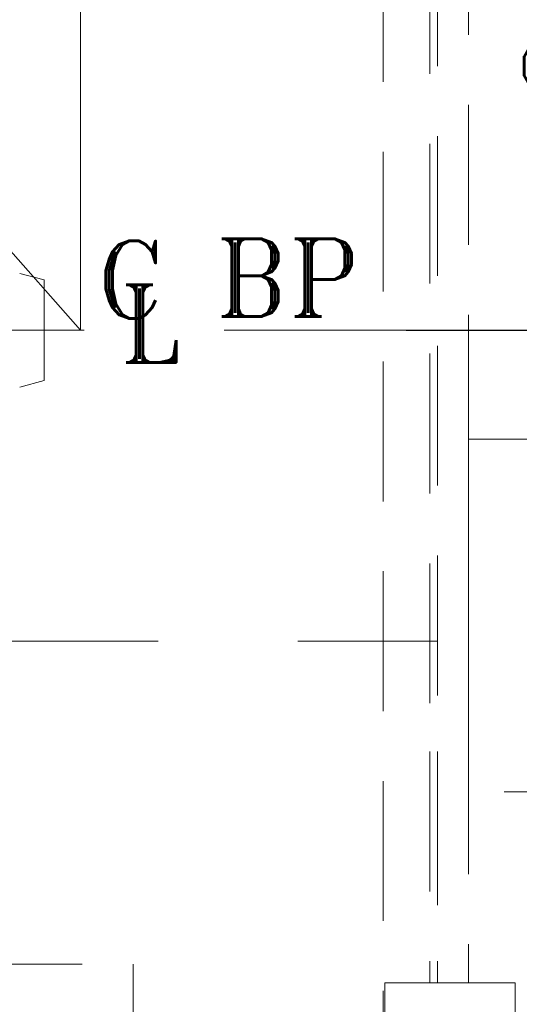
# Model space of a CAD drawing. Header units: inches. Extents: x 0 to 1545919, y -165762 to 23143738.
# Tile 24 of 131: x 71044 to 72653, y 157968 to 161136. Entities that reach past the tile are written whole.
import ezdxf

# ---------------------------------------------------------------- set-up
doc = ezdxf.new("R2010")
doc.units = ezdxf.units.IN
doc.header["$LTSCALE"] = 1800
doc.header["$MEASUREMENT"] = 0
doc.linetypes.add('CENTER', pattern=[2, 1.25, -0.25, 0.25, -0.25])
doc.linetypes.add('HIDDEN', pattern=[0.375, 0.25, -0.125])
doc.layers.get('0').update_dxf_attribs({"color": 253, "lineweight": 5})
for name, color, linetype, lineweight in [('AUX COL', 1, 'Continuous', 18), ('CEN', 8, 'CENTER', 18), ('DIM', 4, 'Continuous', 18), ('EQUIP', 8, 'HIDDEN', 9), ('GRID', 251, 'CENTER', 18), ('TEXT', 3, 'Continuous', 18)]:
    doc.layers.add(name, color=color, linetype=linetype, lineweight=lineweight)
doc.styles.add('ROMANS', font='romans.shx')
doc.styles.add('ROMANT', font='romant')
doc.dimstyles.new('USER175', dxfattribs={"dimscale": 175, "dimtxt": 2, "dimasz": 1.75, "dimexe": 0, "dimexo": 0, "dimgap": 0.5, "dimtad": 1, "dimdec": 0, "dimzin": 0, "dimdsep": 46, "dimtxsty": 'ROMANS', "dimcen": 0, "dimclrd": 4, "dimclre": 4, "dimclrt": 4, "dimadec": 0, "dimazin": 0, "dimtfac": 0.09, "dimtdec": 0, "dimtix": 1, "dimtofl": 0, "dimtmove": 0, "dimatfit": 3, "dimfxl": 1, "dimtolj": 1, "dimtzin": 0, "dimarcsym": 0})

# ---------------------------------------------------------------- blocks, each defined once
blk = doc.blocks.new('AUX COLUMNS')
at = {"layer": 'GRID'}
blk.add_line((-171537.8, 65915), (-242037.8, 65915), dxfattribs=at)
blk = doc.blocks.new('*D882')
at = {"layer": 'DIM', "color": 4, "lineweight": -2, "transparency": 16777216}
for p, q in [((71240, 162737), (73106.4, 162737)), ((73106.4, 160443.3), (73106.4, 162430.8)), ((72288.4, 160137), (73106.4, 160137))]:
    blk.add_line(p, q, dxfattribs=at)
at = {"layer": 'DIM', "color": 4, "transparency": 16777216}
for points in [[(73055.4, 162430.8), (73157.5, 162430.8), (73106.4, 162737)], [(73055.4, 160443.3), (73157.5, 160443.3), (73106.4, 160137)]]:
    blk.add_solid(points, dxfattribs=at)
at = {"layer": 'DIM', "color": 4, "transparency": 16777216, "insert": (72843.9, 161437), "char_height": 350, "attachment_point": 5, "rotation": 90, "style": 'ROMANS'}
blk.add_mtext('\\A1;2600', dxfattribs=at)
blk = doc.blocks.new('MDBFP')
for p, q in [((75247.2, 78327.6), (75247.2, 75658.1)), ((75247.2, 78327.6), (75247.2, 75453.1)), ((75247.2, 78327.6), (75247.2, 75453.1)), ((75247.2, 78327.6), (75247.2, 75658.1)), ((75222.2, 78302.6), (75222.2, 75453.1)), ((75222.2, 78302.6), (75222.2, 75453.1)), ((75072.2, 78277.1), (75072.2, 74790.1)), ((75072.2, 78277.1), (75072.2, 74790.1)), ((73901.4, 77210.2), (73980.2, 77189.6)), ((73980.2, 77189.6), (73980.2, 76865.6)), ((73901.4, 76845), (73980.2, 76865.6)), ((75222.2, 75672.3), (75222.2, 74927.6)), ((75222.2, 75672.3), (75222.2, 74927.6)), ((75247.2, 75672.3), (75247.2, 74927.6)), ((75247.2, 75672.3), (75247.2, 74927.6)), ((75247.2, 74987.6), (75247.2, 74927.6)), ((75247.2, 74987.6), (75247.2, 74927.6))]:
    blk.add_line(p, q)
for points in [[(75347.2, 73927.6), (75347.2, 64307.6), (70547.2, 64307.6), (70547.2, 78427.6), (75347.2, 78427.6), (75347.2, 74927.6)], [(75347.2, 73927.6), (75347.2, 64307.6), (70547.2, 64307.6), (70547.2, 78427.6), (75347.2, 78427.6), (75347.2, 74927.6)], [(75247.2, 73927.6), (75247.2, 64407.6), (70647.2, 64407.6), (70647.2, 78327.6), (75247.2, 78327.6), (75247.2, 74927.6)], [(75247.2, 73927.6), (75247.2, 64407.6), (70647.2, 64407.6), (70647.2, 78327.6), (75247.2, 78327.6), (75247.2, 74927.6)]]:
    blk.add_lwpolyline(points)
for points in [[(74267.2, 74987.6), (74267.2, 72007.6), (71627.2, 72007.6), (71627.2, 74987.6)], [(74267.2, 74987.6), (74267.2, 72007.6), (71627.2, 72007.6), (71627.2, 74987.6)], [(75497.2, 74927.6), (75497.2, 73927.6), (75077.2, 73927.6), (75077.2, 74927.6)], [(75497.2, 74927.6), (75497.2, 73927.6), (75077.2, 73927.6), (75077.2, 74927.6)]]:
    blk.add_lwpolyline(points, close=True)
at = {"layer": 'CEN', "ltscale": 0.75}
blk.add_line((71797.2, 79627.6), (74097.2, 77027.6), dxfattribs=at)
at = {"layer": 'CEN'}
blk.add_line((73817.2, 77027.6), (73980.2, 77027.6), dxfattribs=at)
at = {"layer": 'CEN', "ltscale": 0.75}
blk.add_lwpolyline([(71797.2, 77027.6), (74097.2, 77027.6), (74097.2, 79627.6), (71797.2, 79627.6)], close=True, dxfattribs=at)
at = {"layer": 'CEN', "flags": 128}
blk.add_lwpolyline([(70959.6, 77027.6), (75145.6, 77027.6)], dxfattribs=at)
at = {"layer": 'TEXT', "style": 'ROMANT'}
for s, p in [('C', (74146.4, 77065.3)), ('C', (74146.4, 77065.3)), ('BP', (74530.6, 77072.2)), ('L', (74223.2, 76923.9))]:
    blk.add_text(s, height=250, dxfattribs=at).set_placement(p)

msp = doc.modelspace()

# ---------------------------------------------------------------- linework, layer by layer
at = {"layer": 'EQUIP'}
msp.add_lwpolyline([(72490.003, 158652.047), (72490.003, 159787.047), (73055.003, 159787.047), (73055.003, 158652.047)], close=True, dxfattribs=at)

# ---------------------------------------------------------------- block references
at = {"layer": 'AUX COL'}
msp.add_blockref('AUX COLUMNS', (271827.812, 93222.023), dxfattribs=at)
at = {"layer": 'EQUIP'}
msp.add_blockref('MDBFP', (-2857.213, 83109.421), dxfattribs=at)

# ---------------------------------------------------------------- dimensions: what is measured, and where the dimension line sits
at = {"layer": 'DIM'}
dim = msp.add_linear_dim(base=(73106.444, 162737.047), p1=(72288.398, 160137.047), p2=(71240.003, 162737.047), angle=90, dimstyle='USER175', override={"dimtmove": 0}, dxfattribs=at)
dim.commit()
dim.dimension.update_dxf_attribs({"geometry": '*D882', "text_midpoint": (72843.944, 161437.047)})

doc.saveas('drawing.dxf')
